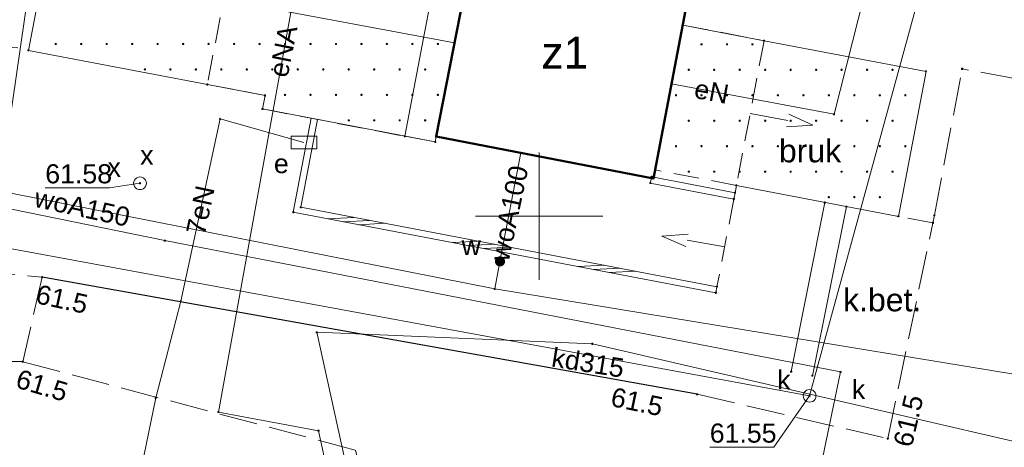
# Model space of a CAD drawing. Header units: millimetres. Extents: x 6421400 to 6424255, y 5791334 to 5793836.
# Tile 22 of 101: x 6422680 to 6422718, y 5792791 to 5792808. Entities that reach past the tile are written whole.
import ezdxf
from ezdxf.enums import TextEntityAlignment as Align

# ---------------------------------------------------------------- set-up
doc = ezdxf.new("R2010")
doc.units = ezdxf.units.MM
doc.linetypes.add('PRZER2-1', pattern=[1.5, 1, -0.5])
doc.linetypes.add('PRZER3-1', pattern=[2, 1.5, -0.5])
doc.layers.get('0').update_dxf_attribs({"color": 252})
for name, color, linetype, lineweight in [('GESBZO', 7, 'Continuous', 35), ('GESBZO_O', 252, 'Continuous', 35), ('GESIWP', 252, 'Continuous', 18), ('GSLINN', 252, 'Continuous', 18), ('GSLKOC', 252, 'Continuous', 18), ('GSLKOU', 252, 'Continuous', 18), ('GSLKRW', 252, 'Continuous', 25), ('GSPIST', 252, 'Continuous', 18), ('GSPPRB', 252, 'Continuous', 18), ('GSSDSO', 252, 'Continuous', 18), ('GTGTXT_O', 252, 'Continuous', 18), ('GULENN', 252, 'Continuous', 18), ('GULENN_O', 252, 'Continuous', 18), ('GULKDP', 252, 'Continuous', 18), ('GULKDP_O', 252, 'Continuous', 18), ('GULWOP', 252, 'Continuous', 18), ('GULWOP_O', 252, 'Continuous', 18), ('GUPESE', 252, 'Continuous', 18), ('GUPESE_O', 252, 'Continuous', 18), ('GUPKSD', 252, 'Continuous', 18), ('GUPKSD_O', 252, 'Continuous', 18), ('GUPKWZ', 252, 'Continuous', 13), ('GUPKWZ_O', 252, 'Continuous', 13), ('GUPZSD', 252, 'Continuous', 18), ('GUPZSD_O', 252, 'Continuous', 18), ('GUPZWZ', 252, 'Continuous', 13), ('GUPZWZ_O', 252, 'Continuous', 13), ('Ramka sekcyjna', 252, 'Continuous', 18)]:
    doc.layers.add(name, color=color, linetype=linetype, lineweight=lineweight)
for name, color, linetype in [('GSPWPN', 252, 'Continuous'), ('GSPWPN_O', 252, 'Continuous'), ('GUPKSH', 252, 'Continuous'), ('GUPKSH_O', 252, 'Continuous'), ('GUPWZA', 252, 'Continuous'), ('GUPWZA_O', 252, 'Continuous'), ('GUPZSH', 252, 'Continuous'), ('GUPZSH_O', 252, 'Continuous'), ('xref', 252, 'Continuous')]:
    doc.layers.add(name, color=color, linetype=linetype)
doc.styles.add('Arial', font='arial.ttf')

# ---------------------------------------------------------------- blocks, each defined once
blk = doc.blocks.new('GSPWPN1')
blk.add_hatch(color=0).paths.add_polyline_path([(0, 0.045), (-0.011647, 0.043467), (-0.0225, 0.038971), (-0.03182, 0.03182), (-0.038971, 0.0225), (-0.043467, 0.011647), (-0.045, 0), (-0.043467, -0.011647), (-0.038971, -0.0225), (-0.03182, -0.03182), (-0.0225, -0.038971), (-0.011647, -0.043467), (0, -0.045), (0.011647, -0.043467), (0.0225, -0.038971), (0.03182, -0.03182), (0.038971, -0.0225), (0.043467, -0.011647), (0.045, 0), (0.043467, 0.011647), (0.038971, 0.0225), (0.03182, 0.03182), (0.0225, 0.038971), (0.011647, 0.043467)])
blk = doc.blocks.new('GSSDSO1')
at = {"color": 0}
for points in [[(-1.125, -0.25), (-0.125, 0.25)], [(-0.5, -0.25), (0.5, 0.25)], [(0.125, -0.25), (1.125, 0.25)]]:
    blk.add_lwpolyline(points, dxfattribs=at)
blk = doc.blocks.new('GUPZSH1')
blk.add_hatch(color=0).paths.add_polyline_path([(0, 0.045), (-0.011647, 0.043467), (-0.0225, 0.038971), (-0.03182, 0.03182), (-0.038971, 0.0225), (-0.043467, 0.011647), (-0.045, 0), (-0.043467, -0.011647), (-0.038971, -0.0225), (-0.03182, -0.03182), (-0.0225, -0.038971), (-0.011647, -0.043467), (0, -0.045), (0.011647, -0.043467), (0.0225, -0.038971), (0.03182, -0.03182), (0.038971, -0.0225), (0.043467, -0.011647), (0.045, 0), (0.043467, 0.011647), (0.038971, 0.0225), (0.03182, 0.03182), (0.0225, 0.038971), (0.011647, 0.043467)])
blk = doc.blocks.new('GUPKSH1')
blk.add_hatch(color=0).paths.add_polyline_path([(0, 0.045), (-0.011647, 0.043467), (-0.0225, 0.038971), (-0.03182, 0.03182), (-0.038971, 0.0225), (-0.043467, 0.011647), (-0.045, 0), (-0.043467, -0.011647), (-0.038971, -0.0225), (-0.03182, -0.03182), (-0.0225, -0.038971), (-0.011647, -0.043467), (0, -0.045), (0.011647, -0.043467), (0.0225, -0.038971), (0.03182, -0.03182), (0.038971, -0.0225), (0.043467, -0.011647), (0.045, 0), (0.043467, 0.011647), (0.038971, 0.0225), (0.03182, 0.03182), (0.0225, 0.038971), (0.011647, 0.043467)])
blk = doc.blocks.new('GUPWZA1')
blk.add_hatch(color=0).paths.add_polyline_path([(0, 0.2), (-0.051764, 0.193185), (-0.1, 0.173205), (-0.141421, 0.141421), (-0.173205, 0.1), (-0.193185, 0.051764), (-0.2, 0), (-0.193185, -0.051764), (-0.173205, -0.1), (-0.141421, -0.141421), (-0.1, -0.173205), (-0.051764, -0.193185), (0, -0.2), (0.051764, -0.193185), (0.1, -0.173205), (0.141421, -0.141421), (0.173205, -0.1), (0.193185, -0.051764), (0.2, 0), (0.193185, 0.051764), (0.173205, 0.1), (0.141421, 0.141421), (0.1, 0.173205), (0.051764, 0.193185)])
blk = doc.blocks.new('GUPKSD1_1')
at = {"color": 0}
blk.add_lwpolyline([(0.25, 0), (0.241481, -0.064705), (0.216506, -0.125), (0.176777, -0.176777), (0.125, -0.216506), (0.064705, -0.241481), (0, -0.25), (-0.064705, -0.241481), (-0.125, -0.216506), (-0.176777, -0.176777), (-0.216506, -0.125), (-0.241481, -0.064705), (-0.25, 0), (-0.241481, 0.064705), (-0.216506, 0.125), (-0.176777, 0.176777), (-0.125, 0.216506), (-0.064705, 0.241481), (0, 0.25), (0.064705, 0.241481), (0.125, 0.216506), (0.176777, 0.176777), (0.216506, 0.125), (0.241481, 0.064705)], close=True, dxfattribs=at)
blk = doc.blocks.new('GUPESE1')
at = {"color": 0}
blk.add_lwpolyline([(-0.5, -0.25), (-0.5, 0.25), (0.5, 0.25), (0.5, -0.25)], close=True, dxfattribs=at)
blk = doc.blocks.new('GUPZSD1_1')
at = {"color": 0}
blk.add_lwpolyline([(0.25, 0), (0.241481, -0.064705), (0.216506, -0.125), (0.176777, -0.176777), (0.125, -0.216506), (0.064705, -0.241481), (0, -0.25), (-0.064705, -0.241481), (-0.125, -0.216506), (-0.176777, -0.176777), (-0.216506, -0.125), (-0.241481, -0.064705), (-0.25, 0), (-0.241481, 0.064705), (-0.216506, 0.125), (-0.176777, 0.176777), (-0.125, 0.216506), (-0.064705, 0.241481), (0, 0.25), (0.064705, 0.241481), (0.125, 0.216506), (0.176777, 0.176777), (0.216506, 0.125), (0.241481, 0.064705)], close=True, dxfattribs=at)
blk = doc.blocks.new('GUPKWZ1_1')
at = {"color": 0}
blk.add_lwpolyline([(0.25, 0), (0.241481, -0.064705), (0.216506, -0.125), (0.176777, -0.176777), (0.125, -0.216506), (0.064705, -0.241481), (0, -0.25), (-0.064705, -0.241481), (-0.125, -0.216506), (-0.176777, -0.176777), (-0.216506, -0.125), (-0.241481, -0.064705), (-0.25, 0), (-0.241481, 0.064705), (-0.216506, 0.125), (-0.176777, 0.176777), (-0.125, 0.216506), (-0.064705, 0.241481), (0, 0.25), (0.064705, 0.241481), (0.125, 0.216506), (0.176777, 0.176777), (0.216506, 0.125), (0.241481, 0.064705)], close=True, dxfattribs=at)
blk = doc.blocks.new('GUPZWZ1_1')
at = {"color": 0}
blk.add_lwpolyline([(0.25, 0), (0.241481, -0.064705), (0.216506, -0.125), (0.176777, -0.176777), (0.125, -0.216506), (0.064705, -0.241481), (0, -0.25), (-0.064705, -0.241481), (-0.125, -0.216506), (-0.176777, -0.176777), (-0.216506, -0.125), (-0.241481, -0.064705), (-0.25, 0), (-0.241481, 0.064705), (-0.216506, 0.125), (-0.176777, 0.176777), (-0.125, 0.216506), (-0.064705, 0.241481), (0, 0.25), (0.064705, 0.241481), (0.125, 0.216506), (0.176777, 0.176777), (0.216506, 0.125), (0.241481, 0.064705)], close=True, dxfattribs=at)
blk = doc.blocks.new('GESIWP1')
blk.add_hatch(color=0).paths.add_polyline_path([(0, 0.045), (-0.011647, 0.043467), (-0.0225, 0.038971), (-0.03182, 0.03182), (-0.038971, 0.0225), (-0.043467, 0.011647), (-0.045, 0), (-0.043467, -0.011647), (-0.038971, -0.0225), (-0.03182, -0.03182), (-0.0225, -0.038971), (-0.011647, -0.043467), (0, -0.045), (0.011647, -0.043467), (0.0225, -0.038971), (0.03182, -0.03182), (0.038971, -0.0225), (0.043467, -0.011647), (0.045, 0), (0.043467, 0.011647), (0.038971, 0.0225), (0.03182, 0.03182), (0.0225, 0.038971), (0.011647, 0.043467)])
blk = doc.blocks.new('GSPPRB0')
at = {"color": 0, "lineweight": 18}
blk.add_lwpolyline([(-0.007955, 0.0225), (0.007955, 0.0225), (0.0225, 0.007955), (0.0225, -0.007955), (0.007955, -0.0225), (-0.007955, -0.0225), (-0.0225, -0.007955), (-0.0225, 0.007955)], close=True, dxfattribs=at)
blk = doc.blocks.new('GSPIST1')
at = {"color": 0}
for points in [[(0, 0), (1.5, 0)], [(1.5, -0.25), (2.5, 0), (1.5, 0.25)]]:
    blk.add_lwpolyline(points, dxfattribs=at)
blk = doc.blocks.new('G$CC51CC4AD')
at = {"layer": 'GESBZO', "linetype": 'Continuous', "lineweight": 50, "elevation": 10.26}
blk.add_lwpolyline([(6422704.49, 5792801.49), (6422695.95, 5792803.13), (6422697.56, 5792811.35), (6422706.06, 5792809.74)], close=True, dxfattribs=at)
at = {"layer": 'GESIWP', "linetype": 'Continuous', "lineweight": 18, "elevation": 10.26}
for points in [[(6422686.976, 5792805.176), (6422679.948, 5792806.515), (6422681.043, 5792812.217), (6422682.02, 5792812.029), (6422681.997, 5792811.899), (6422688.038, 5792810.748), (6422691.069, 5792810.172)], [(6422697.098, 5792808.991), (6422695.95, 5792803.13), (6422695.918, 5792802.921), (6422689.139, 5792804.216), (6422689.239, 5792804.744), (6422686.976, 5792805.176)], [(6422704.553, 5792801.819), (6422705.636, 5792807.511), (6422708.825, 5792806.896)], [(6422708.825, 5792806.896), (6422715.185, 5792805.689), (6422714.1, 5792799.997), (6422707.74, 5792801.214)]]:
    blk.add_lwpolyline(points, dxfattribs=at)
at = {"layer": 'GSLINN', "linetype": 'Continuous', "lineweight": 18, "elevation": 10.3}
for points in [[(6422696.304, 5792811.467), (6422694.721, 5792803.143), (6422695.918, 5792802.921)], [(6422711.21, 5792800.54), (6422709.89, 5792793.9)], [(6422712.056, 5792800.382), (6422710.72, 5792793.74)]]:
    blk.add_lwpolyline(points, dxfattribs=at)
at = {"layer": 'GSLKOC', "linetype": 'PRZER2-1', "lineweight": 18, "elevation": 10.18}
for points in [[(6422688.038, 5792810.748), (6422686.976, 5792805.176), (6422689.239, 5792804.744), (6422689.139, 5792804.216), (6422694.721, 5792803.143)], [(6422705.636, 5792807.511), (6422708.825, 5792806.896), (6422707.74, 5792801.214), (6422707.685, 5792800.925), (6422707.64, 5792800.676), (6422706.977, 5792797.237)], [(6422707.74, 5792801.214), (6422704.553, 5792801.819)], [(6422715.454, 5792799.743), (6422714.1, 5792799.997)]]:
    blk.add_lwpolyline(points, dxfattribs=at)
at = {"layer": 'GSLKOU', "linetype": 'PRZER3-1', "lineweight": 18, "elevation": 10.18}
for points in [[(6422680.49, 5792797.61), (6422679.73, 5792794.29), (6422692.79, 5792790.82), (6422701.91, 5792751.04), (6422704.2, 5792740.18), (6422701.76, 5792737.32), (6422694.7, 5792735.07), (6422679.45, 5792730.3), (6422670.66, 5792727.88), (6422658.79, 5792725.04), (6422646.68, 5792722.96), (6422637.14, 5792722.22)], [(6422713.68, 5792791.27), (6422715.51, 5792800.04), (6422716.6, 5792805.79)], [(6422785.46, 5792778.92), (6422785.26, 5792778.04), (6422776.74, 5792779.56), (6422735.33, 5792787.37), (6422729.69, 5792789.12), (6422722.75, 5792804.67), (6422716.6, 5792805.79)], [(6422706.2, 5792793.01), (6422713.68, 5792791.27)]]:
    blk.add_lwpolyline(points, dxfattribs=at)
blk.add_lwpolyline([(6422679.53, 5792806.612, 0.154692), (6422676.638, 5792806.045, 0.180165), (6422674.619, 5792803.951, 0.401581), (6422677.053, 5792798.095), (6422677.929, 5792797.849), (6422680.49, 5792797.61)], format="xyb", dxfattribs=at)
at = {"layer": 'GSLKRW', "linetype": 'Continuous', "lineweight": 25, "elevation": 10.18}
blk.add_lwpolyline([(6422706.2, 5792793.01), (6422680.49, 5792797.61)], dxfattribs=at)
blk.add_lwpolyline([(6422679.73, 5792794.29), (6422678.404, 5792794.319, 0.033495), (6422677.752, 5792794.181, 0.287324), (6422674.178, 5792790.215), (6422673.655, 5792787.364), (6422671.126, 5792773.806)], format="xyb", dxfattribs=at)
at = {"layer": 'GSSDSO', "linetype": 'Continuous', "lineweight": 18, "elevation": 10.22}
for points in [[(6422691.049, 5792803.849), (6422690.345, 5792800.162), (6422706.933, 5792796.998), (6422706.977, 5792797.237), (6422690.639, 5792800.357), (6422691.297, 5792803.801)], [(6422707.64, 5792800.676), (6422704.361, 5792801.306), (6422704.415, 5792801.555), (6422707.685, 5792800.925)]]:
    blk.add_lwpolyline(points, close=True, dxfattribs=at)
at = {"layer": 'GULENN', "linetype": 'Continuous', "lineweight": 18, "elevation": 10.18}
for points in [[(6422696.67, 5792806.807), (6422682.411, 5792809.486), (6422683.299, 5792814.202), (6422685.617, 5792826.79), (6422686.449, 5792832.077), (6422680.016, 5792837.434), (6422669.229, 5792845.56)], [(6422717.383, 5792836.88), (6422717.471, 5792828.131), (6422716.379, 5792817.549), (6422712.77, 5792808.717), (6422711.571, 5792804.008), (6422705.197, 5792805.206)], [(6422690.965, 5792811.99), (6422687.405, 5792792.315), (6422691.337, 5792791.58)], [(6422661.319, 5792751.395), (6422671.229, 5792749.525), (6422701.74, 5792744.143), (6422706.574, 5792768.615), (6422711.825, 5792793.888), (6422685.306, 5792799.044), (6422661.286, 5792803.963), (6422643.439, 5792807.719)], [(6422683.534, 5792786.002), (6422684.95, 5792792.869), (6422685.93, 5792796.662), (6422687.471, 5792803.826), (6422690.766, 5792802.902)], [(6422760.896, 5792782.827), (6422731.362, 5792788.211), (6422702.086, 5792794.993), (6422691.268, 5792795.447), (6422705.296, 5792731.644), (6422712.123, 5792702.414)], [(6422691.337, 5792791.58), (6422702.916, 5792738.495), (6422714.163, 5792692.211), (6422717.16, 5792675.327), (6422729.523, 5792678.05), (6422732.004, 5792666.36), (6422735.69, 5792666.948)]]:
    blk.add_lwpolyline(points, dxfattribs=at)
at = {"layer": 'GULKDP', "linetype": 'Continuous', "lineweight": 18, "elevation": 10.18}
blk.add_lwpolyline([(6422716.32, 5792821.4), (6422715.58, 5792811.12), (6422710.61, 5792792.95), (6422678.5, 5792798.87), (6422680.12, 5792810.02), (6422685.71, 5792837.86), (6422685.8, 5792838.35)], dxfattribs=at)
at = {"layer": 'GULWOP', "linetype": 'Continuous', "lineweight": 18, "elevation": 10.18}
for points in [[(6422698.254, 5792797.148), (6422665.875, 5792803.552)], [(6422699.275, 5792802.491), (6422698.46, 5792798.229), (6422698.254, 5792797.148)], [(6422698.254, 5792797.148), (6422765.34, 5792786.12)]]:
    blk.add_lwpolyline(points, dxfattribs=at)
at = {"layer": 'GUPKSH_O', "linetype": 'Continuous', "lineweight": 13, "elevation": 10.8, "flags": 128}
blk.add_lwpolyline([(6422710.606, 5792792.952), (6422709.214, 5792790.941), (6422706.694, 5792790.941)], dxfattribs=at)
at = {"layer": 'GUPZSH_O', "linetype": 'Continuous', "lineweight": 13, "elevation": 10.8, "flags": 128}
blk.add_lwpolyline([(6422684.328, 5792801.305), (6422683.132, 5792801.122), (6422680.612, 5792801.122)], dxfattribs=at)
at = {"layer": 'Ramka sekcyjna', "linetype": 'Continuous', "lineweight": 18, "elevation": 100, "flags": 128}
for points in [[(6422700, 5792797.5), (6422700, 5792802.5)], [(6422702.5, 5792800), (6422697.5, 5792800)]]:
    blk.add_lwpolyline(points, dxfattribs=at)
at = {"layer": 'GESIWP', "linetype": 'Continuous', "lineweight": 18, "rotation": 90}
for p in [(6422681.023, 5792806.768, 10.26), (6422682.023, 5792806.768, 10.26), (6422683.023, 5792806.768, 10.26), (6422684.023, 5792806.768, 10.26), (6422685.023, 5792806.768, 10.26), (6422686.023, 5792806.768, 10.26), (6422687.023, 5792806.768, 10.26), (6422688.023, 5792806.768, 10.26), (6422689.023, 5792806.768, 10.26), (6422690.023, 5792806.768, 10.26), (6422691.023, 5792806.768, 10.26), (6422692.023, 5792806.768, 10.26), (6422693.023, 5792806.768, 10.26), (6422694.023, 5792806.768, 10.26), (6422695.023, 5792806.768, 10.26), (6422696.023, 5792806.768, 10.26), (6422706.369, 5792806.753, 10.26), (6422707.369, 5792806.753, 10.26), (6422708.369, 5792806.753, 10.26), (6422684.523, 5792805.768, 10.26), (6422685.523, 5792805.768, 10.26), (6422686.523, 5792805.768, 10.26), (6422687.523, 5792805.768, 10.26), (6422688.523, 5792805.768, 10.26), (6422689.523, 5792805.768, 10.26), (6422690.523, 5792805.768, 10.26), (6422691.523, 5792805.768, 10.26), (6422692.523, 5792805.768, 10.26), (6422693.523, 5792805.768, 10.26), (6422694.523, 5792805.768, 10.26), (6422695.523, 5792805.768, 10.26), (6422705.869, 5792805.753, 10.26), (6422706.869, 5792805.753, 10.26), (6422707.869, 5792805.753, 10.26), (6422708.869, 5792805.753, 10.26), (6422709.869, 5792805.753, 10.26), (6422710.869, 5792805.753, 10.26), (6422711.869, 5792805.753, 10.26), (6422712.869, 5792805.753, 10.26), (6422713.869, 5792805.753, 10.26), (6422690.023, 5792804.768, 10.26), (6422691.023, 5792804.768, 10.26), (6422692.023, 5792804.768, 10.26), (6422693.023, 5792804.768, 10.26), (6422694.023, 5792804.768, 10.26), (6422695.023, 5792804.768, 10.26), (6422696.023, 5792804.768, 10.26), (6422705.369, 5792804.753, 10.26), (6422706.369, 5792804.753, 10.26), (6422707.369, 5792804.753, 10.26), (6422708.369, 5792804.753, 10.26), (6422709.369, 5792804.753, 10.26), (6422710.369, 5792804.753, 10.26), (6422711.369, 5792804.753, 10.26), (6422712.369, 5792804.753, 10.26), (6422713.369, 5792804.753, 10.26), (6422714.369, 5792804.753, 10.26), (6422692.523, 5792803.768, 10.26), (6422693.523, 5792803.768, 10.26), (6422694.523, 5792803.768, 10.26), (6422695.523, 5792803.768, 10.26), (6422705.869, 5792803.753, 10.26), (6422706.869, 5792803.753, 10.26), (6422707.869, 5792803.753, 10.26), (6422708.869, 5792803.753, 10.26), (6422709.869, 5792803.753, 10.26), (6422710.869, 5792803.753, 10.26), (6422711.869, 5792803.753, 10.26), (6422712.869, 5792803.753, 10.26), (6422713.869, 5792803.753, 10.26), (6422705.369, 5792802.753, 10.26), (6422706.369, 5792802.753, 10.26), (6422707.369, 5792802.753, 10.26), (6422708.369, 5792802.753, 10.26), (6422709.369, 5792802.753, 10.26), (6422710.369, 5792802.753, 10.26), (6422711.369, 5792802.753, 10.26), (6422712.369, 5792802.753, 10.26), (6422713.369, 5792802.753, 10.26), (6422714.369, 5792802.753, 10.26), (6422705.869, 5792801.753, 10.26), (6422706.869, 5792801.753, 10.26), (6422707.869, 5792801.753, 10.26), (6422708.869, 5792801.753, 10.26), (6422709.869, 5792801.753, 10.26), (6422710.869, 5792801.753, 10.26), (6422711.869, 5792801.753, 10.26), (6422712.869, 5792801.753, 10.26), (6422713.869, 5792801.753, 10.26), (6422711.369, 5792800.753, 10.26), (6422712.369, 5792800.753, 10.26), (6422713.369, 5792800.753, 10.26)]:
    blk.add_blockref('GESIWP1', p, dxfattribs=at)
at = {"layer": 'GSPIST', "linetype": 'Continuous', "lineweight": 18}
for p, rotation in [((6422708.278, 5792804.033, 10.32), 349.585912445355), ((6422707.28, 5792798.805, 10.32), 170.3208289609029)]:
    blk.add_blockref('GSPIST1', p, dxfattribs=dict(at, rotation=rotation))
at = {"layer": 'GSPPRB', "linetype": 'Continuous', "lineweight": 18, "rotation": 90}
for p in [(6422705.636, 5792807.511, 10.28), (6422708.825, 5792806.896, 10.28), (6422679.948, 5792806.515, 10.28), (6422715.185, 5792805.689, 10.28), (6422716.6, 5792805.79, 10.28), (6422686.976, 5792805.176, 10.28), (6422689.239, 5792804.744, 10.28), (6422689.139, 5792804.216, 10.28), (6422711.571, 5792804.008, 10.28), (6422687.471, 5792803.826, 10.28), (6422694.721, 5792803.143, 10.28), (6422695.918, 5792802.921, 10.28), (6422695.95, 5792803.13, 10.28), (6422704.553, 5792801.819, 10.28), (6422704.361, 5792801.306, 10.28), (6422704.415, 5792801.555, 10.28), (6422704.49, 5792801.49, 10.28), (6422707.685, 5792800.925, 10.28), (6422707.74, 5792801.214, 10.28), (6422707.64, 5792800.676, 10.28), (6422711.21, 5792800.54, 10.28), (6422690.345, 5792800.162, 10.28), (6422690.639, 5792800.357, 10.28), (6422712.056, 5792800.382, 10.28), (6422714.1, 5792799.997, 10.28), (6422715.454, 5792799.743, 10.28), (6422715.51, 5792800.04, 10.28), (6422685.306, 5792799.044, 10.28), (6422698.254, 5792797.148, 10.28), (6422706.977, 5792797.237, 10.28), (6422685.93, 5792796.662, 10.28), (6422706.933, 5792796.998, 10.28), (6422691.268, 5792795.447, 10.28), (6422702.086, 5792794.993, 10.28), (6422709.89, 5792793.9, 10.28), (6422710.72, 5792793.74, 10.28), (6422711.825, 5792793.888, 10.28), (6422684.95, 5792792.869, 10.28), (6422687.405, 5792792.315, 10.28), (6422691.337, 5792791.58, 10.28)]:
    blk.add_blockref('GSPPRB0', p, dxfattribs=at)
at = {"layer": 'GSPWPN', "linetype": 'Continuous', "lineweight": 5, "rotation": 90}
for p in [(6422680.49, 5792797.61, 10.2), (6422679.73, 5792794.29, 10.2), (6422706.2, 5792793.01, 10.2), (6422713.68, 5792791.27, 10.2)]:
    blk.add_blockref('GSPWPN1', p, dxfattribs=at)
at = {"layer": 'GSSDSO', "linetype": 'Continuous', "lineweight": 18}
for p, yscale, rotation in [((6422692.824, 5792799.815, 10.22), 0.491755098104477, 349.1984461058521), ((6422697.735, 5792798.877, 10.22), 0.489995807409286, 349.1984462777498), ((6422702.647, 5792797.94, 10.22), 0.488236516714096, 349.1984461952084)]:
    blk.add_blockref('GSSDSO1', p, dxfattribs=dict(at, yscale=yscale, rotation=rotation))
at = {"layer": 'GUPESE', "linetype": 'Continuous', "lineweight": 18}
blk.add_blockref('GUPESE1', (6422690.766, 5792802.902, 10.24), dxfattribs=at)
at = {"layer": 'GUPKSD', "linetype": 'Continuous', "lineweight": 18, "rotation": 90}
blk.add_blockref('GUPKSD1_1', (6422710.61, 5792792.95, 10.24), dxfattribs=at)
at = {"layer": 'GUPKSH', "linetype": 'Continuous', "lineweight": 5, "rotation": 90}
blk.add_blockref('GUPKSH1', (6422710.61, 5792792.95, 10.24), dxfattribs=at)
at = {"layer": 'GUPKWZ', "linetype": 'Continuous', "lineweight": 13, "rotation": 90}
blk.add_blockref('GUPKWZ1_1', (6422710.61, 5792792.95, 10.25), dxfattribs=at)
at = {"layer": 'GUPWZA', "linetype": 'Continuous', "lineweight": 5, "rotation": 350.7094785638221}
blk.add_blockref('GUPWZA1', (6422698.46, 5792798.229, 10.24), dxfattribs=at)
at = {"layer": 'GUPZSD', "linetype": 'Continuous', "lineweight": 18, "rotation": 90}
blk.add_blockref('GUPZSD1_1', (6422684.33, 5792801.3, 10.24), dxfattribs=at)
at = {"layer": 'GUPZSH', "linetype": 'Continuous', "lineweight": 5, "rotation": 90}
blk.add_blockref('GUPZSH1', (6422684.33, 5792801.3, 10.24), dxfattribs=at)
at = {"layer": 'GUPZWZ', "linetype": 'Continuous', "lineweight": 13, "rotation": 90}
blk.add_blockref('GUPZWZ1_1', (6422684.33, 5792801.3, 10.25), dxfattribs=at)
at = {"layer": 'GESBZO_O', "linetype": 'Continuous', "lineweight": 0, "style": 'Arial'}
blk.add_text('z1', height=1.25, rotation=360, dxfattribs=at).set_placement((6422701.005, 5792805.803, 10.8), align=Align.CENTER)
at = {"layer": 'GSPWPN_O', "linetype": 'Continuous', "lineweight": 0, "style": 'Arial'}
for rotation, p in [(347.6349, (6422680.192, 5792796.6, 10.8)), (343.527, (6422679.401, 5792793.292, 10.8)), (348.239, (6422702.763, 5792792.56, 10.8)), (76.8161, (6422714.62, 5792790.895, 10.8))]:
    blk.add_text('61.5', height=0.75, rotation=rotation, dxfattribs=at).set_placement(p)
at = {"layer": 'GTGTXT_O', "linetype": 'Continuous', "lineweight": 0, "style": 'Arial'}
for s, p in [('bruk', (6422709.407, 5792802.12, 10.8)), ('k.bet.', (6422711.925, 5792796.268, 10.8))]:
    blk.add_text(s, height=0.9, rotation=360, dxfattribs=at).set_placement(p)
at = {"layer": 'GULENN_O', "linetype": 'Continuous', "lineweight": 0, "style": 'Arial'}
for s, rotation, p in [('eNA', 78.6887, (6422690.316, 5792806.414, 10.8)), ('eN', 349.3617, (6422706.699, 5792804.534, 10.8)), ('7eN', 77.8553, (6422687.067, 5792800.165, 10.8))]:
    blk.add_text(s, height=0.75, rotation=rotation, dxfattribs=at).set_placement(p, align=Align.CENTER)
at = {"layer": 'GULKDP_O', "linetype": 'Continuous', "lineweight": 0, "style": 'Arial'}
blk.add_text('kd315', height=0.75, rotation=350.9818, dxfattribs=at).set_placement((6422701.855, 5792793.883, 10.8), align=Align.CENTER)
at = {"layer": 'GULWOP_O', "linetype": 'Continuous', "lineweight": 0, "style": 'Arial'}
for s, rotation, p in [('woA100', 78.1246, (6422699.189, 5792800.045, 10.8)), ('woA150', 347.7596, (6422681.985, 5792799.984, 10.8))]:
    blk.add_text(s, height=0.75, rotation=rotation, dxfattribs=at).set_placement(p, align=Align.CENTER)
at = {"layer": 'GUPESE_O', "linetype": 'Continuous', "lineweight": 0, "style": 'Arial'}
blk.add_text('e', height=0.75, rotation=360, dxfattribs=at).set_placement((6422690.169, 5792801.695, 10.8), align=Align.RIGHT)
at = {"layer": 'GUPKSD_O', "linetype": 'Continuous', "lineweight": 0, "style": 'Arial'}
blk.add_text('k', height=0.75, rotation=360, dxfattribs=at).set_placement((6422712.795, 5792792.828, 10.8), align=Align.RIGHT)
at = {"layer": 'GUPKSH_O', "linetype": 'Continuous', "lineweight": 0, "style": 'Arial'}
blk.add_text('61.55', height=0.75, rotation=360, dxfattribs=at).set_placement((6422706.694, 5792791.113, 10.8))
at = {"layer": 'GUPKWZ_O', "linetype": 'Continuous', "lineweight": 0, "style": 'Arial'}
blk.add_text('k', height=0.75, rotation=360, dxfattribs=at).set_placement((6422709.86, 5792793.2, 10.8), align=Align.RIGHT)
at = {"layer": 'GUPWZA_O', "linetype": 'Continuous', "lineweight": 0, "style": 'Arial'}
blk.add_text('w', height=0.75, rotation=360, dxfattribs=at).set_placement((6422697.71, 5792798.479, 10.8), align=Align.RIGHT)
at = {"layer": 'GUPZSD_O', "linetype": 'Continuous', "lineweight": 0, "style": 'Arial'}
blk.add_text('x', height=0.75, rotation=360, dxfattribs=at).set_placement((6422684.861, 5792802.027, 10.8), align=Align.RIGHT)
at = {"layer": 'GUPZSH_O', "linetype": 'Continuous', "lineweight": 0, "style": 'Arial'}
blk.add_text('61.58', height=0.75, rotation=360, dxfattribs=at).set_placement((6422680.612, 5792801.295, 10.8))
at = {"layer": 'GUPZWZ_O', "linetype": 'Continuous', "lineweight": 0, "style": 'Arial'}
blk.add_text('x', height=0.75, rotation=360, dxfattribs=at).set_placement((6422683.58, 5792801.55, 10.8), align=Align.RIGHT)

msp = doc.modelspace()

# ---------------------------------------------------------------- block references
at = {"layer": 'xref'}
msp.add_blockref('G$CC51CC4AD', (0, 0), dxfattribs=at)

doc.saveas('drawing.dxf')
